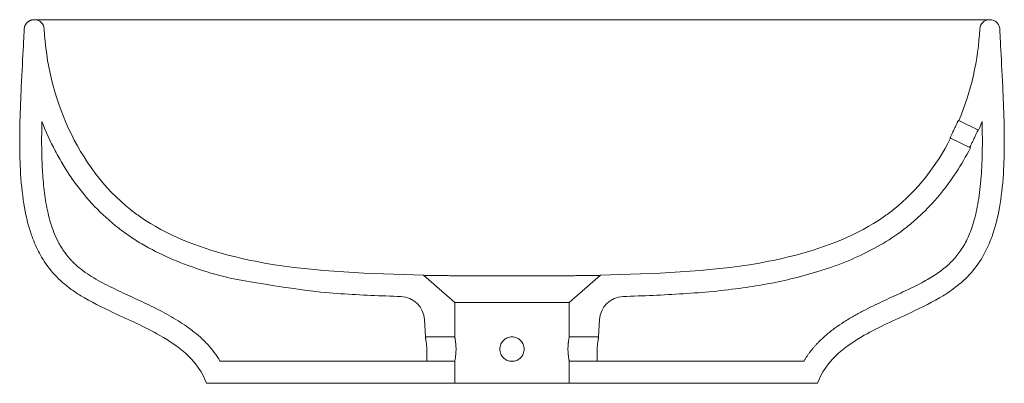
# Model space of a CAD drawing. Header units: millimetres. Extents: x 4339.599 to 4340.003, y 2388.719 to 2388.868.
import ezdxf

# ---------------------------------------------------------------- set-up
doc = ezdxf.new("R2010")
doc.units = ezdxf.units.MM
doc.layers.add('SANINDUSA', color=3, linetype='Continuous')

msp = doc.modelspace()

# ---------------------------------------------------------------- linework, layer by layer
at = {"layer": 'SANINDUSA', "linetype": 'Continuous', "lineweight": 15}
for p, q in [((4339.60482965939, 2388.868001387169), (4339.604829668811, 2388.868001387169)), ((4339.605050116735, 2388.868001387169), (4339.604829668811, 2388.868001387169)), ((4339.997053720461, 2388.868001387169), (4339.996833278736, 2388.868001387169)), ((4339.992374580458, 2388.822709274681), (4339.984264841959, 2388.826637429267)), ((4339.980878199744, 2388.81938876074), (4339.98067807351, 2388.819485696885)), ((4339.980878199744, 2388.81938876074), (4339.988980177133, 2388.815464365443)), ((4339.764663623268, 2388.763243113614), (4339.777441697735, 2388.752135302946)), ((4339.824441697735, 2388.752135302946), (4339.837219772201, 2388.763243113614)), ((4339.824441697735, 2388.752135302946), (4339.777441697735, 2388.752135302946)), ((4339.777441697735, 2388.738001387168), (4339.777441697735, 2388.752135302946)), ((4339.824441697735, 2388.752135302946), (4339.824441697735, 2388.738001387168)), ((4339.765021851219, 2388.745093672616), (4339.765393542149, 2388.738001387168)), ((4339.836489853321, 2388.738001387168), (4339.836861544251, 2388.745093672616)), ((4339.765393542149, 2388.738001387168), (4339.777441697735, 2388.738001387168)), ((4339.824441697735, 2388.738001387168), (4339.836489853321, 2388.738001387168)), ((4339.68125738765, 2388.728001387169), (4339.765917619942, 2388.728001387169)), ((4339.777441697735, 2388.728001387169), (4339.765917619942, 2388.728001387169)), ((4339.777441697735, 2388.719001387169), (4339.777441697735, 2388.728001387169)), ((4339.824441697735, 2388.728001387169), (4339.824441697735, 2388.719001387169)), ((4339.835965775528, 2388.728001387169), (4339.824441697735, 2388.728001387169)), ((4339.835965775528, 2388.728001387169), (4339.920622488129, 2388.728001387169)), ((4339.675597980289, 2388.719001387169), (4339.777441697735, 2388.719001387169)), ((4339.824441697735, 2388.719001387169), (4339.777441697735, 2388.719001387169)), ((4339.824441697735, 2388.719001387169), (4339.926285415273, 2388.719001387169))]:
    msp.add_line(p, q, dxfattribs=at)
for centre, radius, start, end in [((4339.605050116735, 2388.864001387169), 0.003999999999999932, 2.643248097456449, 90), ((4339.996833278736, 2388.864001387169), 0.00400000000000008, 90, 177.3567519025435), ((4339.755035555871, 2388.744570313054), 0.009999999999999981, 3.000000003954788, 87.99013473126), ((4339.846847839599, 2388.744570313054), 0.009999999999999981, 92.00986526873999, 176.9999999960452)]:
    msp.add_arc(centre, radius, start, end, dxfattribs=at)
for points, knots in [([(4339.60083337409, 2388.864173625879), (4339.600837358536, 2388.864242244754), (4339.600845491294, 2388.864382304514), (4339.600872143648, 2388.864595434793), (4339.600911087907, 2388.864815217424), (4339.600964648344, 2388.865040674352), (4339.601033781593, 2388.86527072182), (4339.601119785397, 2388.865504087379), (4339.601223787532, 2388.8657393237), (4339.601346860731, 2388.865974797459), (4339.601489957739, 2388.866208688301), (4339.60165389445, 2388.866438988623), (4339.601839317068, 2388.866663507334), (4339.602046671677, 2388.866879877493), (4339.602276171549, 2388.86708556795), (4339.602527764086, 2388.86727790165), (4339.602801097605, 2388.867454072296), (4339.603095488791, 2388.867611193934), (4339.603409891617, 2388.867746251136), (4339.603742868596, 2388.867856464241), (4339.604092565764, 2388.867938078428), (4339.604456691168, 2388.867991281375), (4339.604704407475, 2388.867997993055), (4339.604829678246, 2388.868001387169)], [0, 0, 0, 0, 0.03374419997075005, 0.06887615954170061, 0.1053958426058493, 0.1433032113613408, 0.1825982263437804, 0.2232808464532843, 0.2653510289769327, 0.3088087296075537, 0.3536539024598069, 0.3998865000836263, 0.4475064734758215, 0.4965137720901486, 0.5469083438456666, 0.5986901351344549, 0.6518590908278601, 0.7064151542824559, 0.7623582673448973, 0.8196883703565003, 0.8784054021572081, 0.9385093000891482, 1, 1, 1, 1]), ([(4339.605050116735, 2388.868001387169), (4339.605050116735, 2388.868001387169), (4339.605185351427, 2388.868001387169), (4339.605704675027, 2388.868001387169), (4339.606088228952, 2388.868001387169), (4339.607077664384, 2388.868001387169), (4339.607683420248, 2388.868001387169), (4339.608744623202, 2388.868001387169), (4339.609123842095, 2388.868001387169), (4339.609729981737, 2388.868001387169), (4339.610042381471, 2388.868001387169), (4339.610422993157, 2388.868001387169), (4339.610589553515, 2388.868001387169), (4339.610701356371, 2388.868001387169), (4339.610755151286, 2388.868001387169), (4339.610816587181, 2388.868001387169)], [0, 0, 0, 0, 0.2500000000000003, 0.2500000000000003, 0.5000000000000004, 0.5000000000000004, 0.7500000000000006, 0.7500000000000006, 0.8750000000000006, 0.8750000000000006, 0.9375000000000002, 0.9687500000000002, 0.9843750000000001, 0.9843750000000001, 1, 1, 1, 1]), ([(4339.610816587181, 2388.868001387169), (4339.61108768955, 2388.868001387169), (4339.611509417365, 2388.868001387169), (4339.612645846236, 2388.868001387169), (4339.613360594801, 2388.868001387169), (4339.615083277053, 2388.868001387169), (4339.616091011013, 2388.868001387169), (4339.617824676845, 2388.868001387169), (4339.618439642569, 2388.868001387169), (4339.619418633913, 2388.868001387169), (4339.61975476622, 2388.868001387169), (4339.6204435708, 2388.868001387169), (4339.620796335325, 2388.868001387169), (4339.622601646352, 2388.868001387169), (4339.624178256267, 2388.868001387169), (4339.627589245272, 2388.868001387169), (4339.629423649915, 2388.868001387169), (4339.633350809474, 2388.868001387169), (4339.635443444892, 2388.868001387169), (4339.638778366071, 2388.868001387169), (4339.639922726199, 2388.868001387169), (4339.642278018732, 2388.868001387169), (4339.643491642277, 2388.868001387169), (4339.647203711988, 2388.868001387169), (4339.64977843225, 2388.868001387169), (4339.655121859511, 2388.868001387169), (4339.657890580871, 2388.868001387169), (4339.663621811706, 2388.868001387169), (4339.666584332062, 2388.868001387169), (4339.6711748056, 2388.868001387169), (4339.672729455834, 2388.868001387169), (4339.675098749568, 2388.868001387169), (4339.675894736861, 2388.868001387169), (4339.677499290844, 2388.868001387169), (4339.678308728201, 2388.868001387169), (4339.682370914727, 2388.868001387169), (4339.685676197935, 2388.868001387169), (4339.692394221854, 2388.868001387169), (4339.695806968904, 2388.868001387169), (4339.702739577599, 2388.868001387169), (4339.706259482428, 2388.868001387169), (4339.713407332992, 2388.868001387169), (4339.717035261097, 2388.868001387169), (4339.72071925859, 2388.868001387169)], [0, 0, 0, 0, 0.06250000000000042, 0.06250000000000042, 0.1250000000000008, 0.1250000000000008, 0.1875000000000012, 0.1875000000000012, 0.2187500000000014, 0.2187500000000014, 0.2343750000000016, 0.2343750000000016, 0.2500000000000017, 0.2500000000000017, 0.3125000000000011, 0.3125000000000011, 0.3750000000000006, 0.3750000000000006, 0.4375000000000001, 0.4375000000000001, 0.4687499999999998, 0.4687499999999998, 0.4999999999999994, 0.4999999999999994, 0.5624999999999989, 0.5624999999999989, 0.6249999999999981, 0.6249999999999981, 0.6874999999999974, 0.6874999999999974, 0.7187499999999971, 0.7187499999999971, 0.734374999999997, 0.734374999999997, 0.749999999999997, 0.749999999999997, 0.8124999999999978, 0.8124999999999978, 0.8749999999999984, 0.8749999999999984, 0.9374999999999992, 0.9374999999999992, 1, 1, 1, 1]), ([(4339.72071925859, 2388.868001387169), (4339.721545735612, 2388.868001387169), (4339.722373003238, 2388.868001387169), (4339.724027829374, 2388.868001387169), (4339.72651108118, 2388.868001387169), (4339.728997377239, 2388.868001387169), (4339.733974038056, 2388.868001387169), (4339.737297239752, 2388.868001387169), (4339.747283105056, 2388.868001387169), (4339.753962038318, 2388.868001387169), (4339.764013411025, 2388.868001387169), (4339.767370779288, 2388.868001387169), (4339.774086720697, 2388.868001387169), (4339.777445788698, 2388.868001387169), (4339.787526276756, 2388.868001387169), (4339.794250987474, 2388.868001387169), (4339.804344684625, 2388.868001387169), (4339.807710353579, 2388.868001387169), (4339.814443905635, 2388.868001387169), (4339.81780919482, 2388.868001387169), (4339.8278877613, 2388.868001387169), (4339.834588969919, 2388.868001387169), (4339.847956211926, 2388.868001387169), (4339.854622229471, 2388.868001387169), (4339.864595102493, 2388.868001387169), (4339.867915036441, 2388.868001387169), (4339.872888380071, 2388.868001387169), (4339.874545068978, 2388.868001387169), (4339.877028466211, 2388.868001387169), (4339.877855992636, 2388.868001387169), (4339.879510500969, 2388.868001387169), (4339.880337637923, 2388.868001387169), (4339.881164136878, 2388.868001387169)], [0, 0, 0, 0, 0.01562500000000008, 0.01562500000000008, 0.03125000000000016, 0.06250000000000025, 0.06250000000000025, 0.1250000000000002, 0.1250000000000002, 0.2500000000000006, 0.2500000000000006, 0.3125000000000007, 0.3125000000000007, 0.3750000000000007, 0.3750000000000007, 0.5000000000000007, 0.5000000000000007, 0.5625000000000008, 0.5625000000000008, 0.6250000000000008, 0.6250000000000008, 0.7500000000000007, 0.7500000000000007, 0.8750000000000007, 0.8750000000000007, 0.9375000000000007, 0.9375000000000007, 0.9687500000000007, 0.9687500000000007, 0.9843750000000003, 0.9843750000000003, 1, 1, 1, 1]), ([(4339.881164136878, 2388.868001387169), (4339.88484842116, 2388.868001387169), (4339.888480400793, 2388.868001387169), (4339.895642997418, 2388.868001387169), (4339.899173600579, 2388.868001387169), (4339.906133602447, 2388.868001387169), (4339.909563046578, 2388.868001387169), (4339.914630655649, 2388.868001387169), (4339.91630707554, 2388.868001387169), (4339.919633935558, 2388.868001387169), (4339.921274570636, 2388.868001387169), (4339.926124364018, 2388.868001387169), (4339.929263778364, 2388.868001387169), (4339.935360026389, 2388.868001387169), (4339.938316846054, 2388.868001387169), (4339.944047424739, 2388.868001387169), (4339.946821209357, 2388.868001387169), (4339.950842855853, 2388.868001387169), (4339.952160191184, 2388.868001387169), (4339.954100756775, 2388.868001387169), (4339.954742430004, 2388.868001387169), (4339.956009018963, 2388.868001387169), (4339.956634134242, 2388.868001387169), (4339.959719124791, 2388.868001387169), (4339.962057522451, 2388.868001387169), (4339.9664829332, 2388.868001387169), (4339.968569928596, 2388.868001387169), (4339.972492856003, 2388.868001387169), (4339.97432868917, 2388.868001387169), (4339.976892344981, 2388.868001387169), (4339.977715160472, 2388.868001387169), (4339.978901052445, 2388.868001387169), (4339.979288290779, 2388.868001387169), (4339.980046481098, 2388.868001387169), (4339.980417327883, 2388.868001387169), (4339.982222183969, 2388.868001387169), (4339.98351540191, 2388.868001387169), (4339.985810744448, 2388.868001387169), (4339.98681285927, 2388.868001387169), (4339.988527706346, 2388.868001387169), (4339.989240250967, 2388.868001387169), (4339.990374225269, 2388.868001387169), (4339.990795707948, 2388.868001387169), (4339.991066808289, 2388.868001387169)], [0, 0, 0, 0, 0.06250000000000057, 0.06250000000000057, 0.1250000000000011, 0.1250000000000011, 0.1875000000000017, 0.1875000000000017, 0.218750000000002, 0.218750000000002, 0.2500000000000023, 0.2500000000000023, 0.3125000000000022, 0.3125000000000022, 0.3750000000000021, 0.3750000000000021, 0.437500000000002, 0.437500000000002, 0.4687500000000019, 0.4687500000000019, 0.4843750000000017, 0.4843750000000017, 0.5000000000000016, 0.5000000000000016, 0.562500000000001, 0.562500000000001, 0.6250000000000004, 0.6250000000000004, 0.6874999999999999, 0.6874999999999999, 0.7187499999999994, 0.7187499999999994, 0.7343749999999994, 0.7343749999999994, 0.7499999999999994, 0.7499999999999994, 0.8124999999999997, 0.8124999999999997, 0.8749999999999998, 0.8749999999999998, 0.9374999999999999, 0.9374999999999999, 1, 1, 1, 1]), ([(4339.991066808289, 2388.868001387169), (4339.991128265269, 2388.868001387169), (4339.991182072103, 2388.868001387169), (4339.991293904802, 2388.868001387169), (4339.991460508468, 2388.868001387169), (4339.991841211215, 2388.868001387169), (4339.992153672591, 2388.868001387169), (4339.992759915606, 2388.868001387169), (4339.99313917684, 2388.868001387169), (4339.994200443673, 2388.868001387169), (4339.994806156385, 2388.868001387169), (4339.996290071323, 2388.868001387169), (4339.996833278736, 2388.868001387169), (4339.996833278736, 2388.868001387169)], [0, 0, 0, 0, 0.01562500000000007, 0.01562500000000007, 0.03125000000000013, 0.06250000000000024, 0.1250000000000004, 0.1250000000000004, 0.2500000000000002, 0.2500000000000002, 0.5000000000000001, 0.5000000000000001, 1, 1, 1, 1]), ([(4339.997053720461, 2388.868001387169), (4339.997562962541, 2388.868001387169), (4339.998072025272, 2388.867902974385), (4339.999017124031, 2388.867523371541), (4339.999452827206, 2388.867242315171), (4340.00018834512, 2388.866537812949), (4340.000487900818, 2388.866114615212), (4340.000907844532, 2388.865186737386), (4340.001028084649, 2388.864682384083), (4340.001050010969, 2388.86417361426)], [0, 0, 0, 0, 0.25, 0.25, 0.5, 0.5, 0.75, 0.75, 1, 1, 1, 1]), ([(4339.675597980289, 2388.719001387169), (4339.67240710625, 2388.727723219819), (4339.660020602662, 2388.737861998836), (4339.638821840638, 2388.747157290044), (4339.626554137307, 2388.753142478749), (4339.616188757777, 2388.76005502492), (4339.609592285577, 2388.766905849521), (4339.605300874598, 2388.775663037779), (4339.601653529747, 2388.785466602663), (4339.599635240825, 2388.796740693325), (4339.599035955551, 2388.811202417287), (4339.598960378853, 2388.816965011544), (4339.598976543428, 2388.821475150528), (4339.599127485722, 2388.829568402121), (4339.599632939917, 2388.842372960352), (4339.600404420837, 2388.855725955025), (4339.600751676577, 2388.862278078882), (4339.60083337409, 2388.864173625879)], [0.02848873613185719, 0.02848873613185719, 0.02848873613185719, 0.02848873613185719, 0.2091648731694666, 0.3341648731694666, 0.4279148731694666, 0.4591648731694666, 0.5841648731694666, 0.6310398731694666, 0.6466648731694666, 0.7716648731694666, 0.8029148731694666, 0.8154050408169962, 0.8341648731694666, 0.8497898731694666, 0.8966648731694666, 0.9591648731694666, 0.9931761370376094, 0.9931761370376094, 0.9931761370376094, 0.9931761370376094]), ([(4339.764663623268, 2388.763243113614), (4339.742826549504, 2388.764037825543), (4339.720958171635, 2388.764472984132), (4339.694440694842, 2388.769182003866), (4339.676700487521, 2388.772998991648), (4339.659277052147, 2388.779737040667), (4339.647156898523, 2388.788095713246), (4339.645743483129, 2388.789140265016), (4339.622624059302, 2388.807518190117), (4339.610306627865, 2388.836876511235), (4339.609045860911, 2388.864185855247)], [0.01785587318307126, 0.01785587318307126, 0.01785587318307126, 0.01785587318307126, 0.3172240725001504, 0.3172240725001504, 0.3870866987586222, 0.5652311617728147, 0.5652311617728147, 0.5893891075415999, 0.5893891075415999, 0.971305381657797, 0.971305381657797, 0.971305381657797, 0.971305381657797]), ([(4340.001050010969, 2388.86417361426), (4340.001131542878, 2388.862281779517), (4340.001478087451, 2388.855740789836), (4340.002248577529, 2388.842407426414), (4340.002754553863, 2388.829610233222), (4340.002906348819, 2388.821517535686), (4340.002923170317, 2388.817006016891), (4340.002848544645, 2388.811240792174), (4340.002251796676, 2388.7967721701), (4340.000236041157, 2388.785491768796), (4339.996591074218, 2388.775682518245), (4339.992301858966, 2388.766920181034), (4339.98570702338, 2388.760065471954), (4339.975342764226, 2388.753149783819), (4339.96307413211, 2388.747162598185), (4339.941869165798, 2388.73786597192), (4339.929477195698, 2388.727725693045), (4339.926285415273, 2388.719001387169)], [0.02851934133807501, 0.02851934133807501, 0.02851934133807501, 0.02851934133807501, 0.0625, 0.125, 0.171875, 0.1875, 0.2062598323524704, 0.21875, 0.25, 0.375, 0.390625, 0.4375, 0.5625, 0.59375, 0.6875, 0.8125, 0.99317800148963, 0.99317800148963, 0.99317800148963, 0.99317800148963]), ([(4339.982352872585, 2388.823119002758), (4339.982465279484, 2388.823358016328), (4339.982575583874, 2388.823593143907), (4339.982792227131, 2388.824055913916), (4339.982899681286, 2388.824285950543), (4339.983104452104, 2388.824724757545), (4339.983201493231, 2388.824932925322), (4339.983385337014, 2388.825326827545), (4339.983472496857, 2388.825513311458), (4339.983629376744, 2388.82584730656), (4339.983700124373, 2388.825997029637), (4339.983826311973, 2388.826260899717), (4339.983880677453, 2388.826372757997), (4339.983969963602, 2388.826551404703), (4339.984005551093, 2388.82661954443), (4339.984056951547, 2388.826709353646), (4339.984072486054, 2388.826730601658), (4339.98407784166, 2388.826728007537)], [0, 0, 0, 0, 0.125, 0.125, 0.25, 0.25, 0.375, 0.375, 0.5, 0.5, 0.625, 0.625, 0.75, 0.75, 0.875, 0.875, 1, 1, 1, 1]), ([(4339.68125738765, 2388.728001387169), (4339.681215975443, 2388.728071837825), (4339.681174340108, 2388.728142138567), (4339.681132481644, 2388.728212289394), (4339.679707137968, 2388.730601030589), (4339.678023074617, 2388.732815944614), (4339.675637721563, 2388.735396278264), (4339.675146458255, 2388.735902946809), (4339.674147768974, 2388.736888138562), (4339.673639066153, 2388.737368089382), (4339.672087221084, 2388.738773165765), (4339.671018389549, 2388.739663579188), (4339.667725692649, 2388.74221834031), (4339.665416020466, 2388.743766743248), (4339.661835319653, 2388.745932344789), (4339.660621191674, 2388.746628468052), (4339.658167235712, 2388.747976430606), (4339.65692908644, 2388.748627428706), (4339.653190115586, 2388.750529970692), (4339.650664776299, 2388.75173107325), (4339.645593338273, 2388.754090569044), (4339.6430467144, 2388.755248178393), (4339.637981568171, 2388.757620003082), (4339.635464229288, 2388.758831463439), (4339.630542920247, 2388.761444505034), (4339.62813985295, 2388.762847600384), (4339.624726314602, 2388.765272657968), (4339.623619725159, 2388.766133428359), (4339.622021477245, 2388.767527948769), (4339.621500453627, 2388.768009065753), (4339.620495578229, 2388.768995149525), (4339.620010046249, 2388.769501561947), (4339.618606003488, 2388.771062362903), (4339.61774043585, 2388.772158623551), (4339.61654833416, 2388.77388704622), (4339.616168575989, 2388.774477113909), (4339.615443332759, 2388.775684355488), (4339.615096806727, 2388.776303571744), (4339.613460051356, 2388.77943732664), (4339.612458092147, 2388.782047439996), (4339.61124802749, 2388.786060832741), (4339.610894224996, 2388.787415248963), (4339.610266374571, 2388.790150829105), (4339.60999187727, 2388.791535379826), (4339.60927189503, 2388.795686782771), (4339.608925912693, 2388.798457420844), (4339.608407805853, 2388.804002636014), (4339.608236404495, 2388.806777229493), (4339.608018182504, 2388.812329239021), (4339.607973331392, 2388.815106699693), (4339.607968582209, 2388.820663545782), (4339.608008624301, 2388.823442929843), (4339.608075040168, 2388.826222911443)], [-0.001835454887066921, -0.001835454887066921, -0.001835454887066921, -0.001835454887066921, 0, 0, 0, 0.06250000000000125, 0.06250000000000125, 0.07812500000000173, 0.07812500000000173, 0.0937500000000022, 0.0937500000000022, 0.1250000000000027, 0.1250000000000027, 0.1875000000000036, 0.1875000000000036, 0.2187500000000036, 0.2187500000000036, 0.2500000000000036, 0.2500000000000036, 0.312500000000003, 0.312500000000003, 0.3750000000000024, 0.3750000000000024, 0.4375000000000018, 0.4375000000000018, 0.5000000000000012, 0.5000000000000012, 0.5312500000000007, 0.5312500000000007, 0.5468750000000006, 0.5468750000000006, 0.5625000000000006, 0.5625000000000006, 0.5937500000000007, 0.5937500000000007, 0.6093750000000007, 0.6093750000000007, 0.6250000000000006, 0.6250000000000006, 0.6875000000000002, 0.6875000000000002, 0.71875, 0.71875, 0.7499999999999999, 0.7499999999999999, 0.8124999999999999, 0.8124999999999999, 0.8749999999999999, 0.8749999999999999, 0.9375, 0.9375, 1, 1, 1, 1]), ([(4339.685362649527, 2388.762054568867), (4339.681097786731, 2388.763094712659), (4339.676893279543, 2388.764276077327), (4339.668631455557, 2388.766983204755), (4339.664574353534, 2388.768509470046), (4339.65664315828, 2388.771990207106), (4339.652768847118, 2388.773944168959), (4339.647129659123, 2388.777278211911), (4339.64527875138, 2388.778456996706), (4339.642551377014, 2388.780339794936), (4339.641648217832, 2388.780988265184), (4339.63987488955, 2388.782314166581), (4339.639003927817, 2388.782992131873), (4339.6347277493, 2388.786457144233), (4339.63155462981, 2388.789466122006), (4339.625648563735, 2388.795904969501), (4339.62291586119, 2388.799335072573), (4339.619758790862, 2388.803870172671), (4339.619139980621, 2388.804790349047), (4339.617935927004, 2388.806643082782), (4339.617349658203, 2388.807577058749), (4339.615636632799, 2388.810401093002), (4339.614555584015, 2388.81231322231), (4339.611486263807, 2388.818133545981), (4339.609670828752, 2388.822125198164), (4339.608075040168, 2388.826222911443)], [0, 0, 0, 0, 0.1249999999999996, 0.1249999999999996, 0.2499999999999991, 0.2499999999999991, 0.3749999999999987, 0.3749999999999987, 0.4374999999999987, 0.4374999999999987, 0.4687499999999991, 0.4687499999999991, 0.4999999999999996, 0.4999999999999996, 0.6249999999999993, 0.6249999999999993, 0.7499999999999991, 0.7499999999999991, 0.7812499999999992, 0.7812499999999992, 0.8124999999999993, 0.8124999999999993, 0.8749999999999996, 0.8749999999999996, 1, 1, 1, 1]), ([(4339.993808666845, 2388.826223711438), (4339.993822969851, 2388.825590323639), (4339.993851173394, 2388.824341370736), (4339.993881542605, 2388.822494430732), (4339.993902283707, 2388.820700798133), (4339.99391264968, 2388.818960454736), (4339.993912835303, 2388.817273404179), (4339.993902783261, 2388.815639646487), (4339.993882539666, 2388.814059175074), (4339.993821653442, 2388.811015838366), (4339.993652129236, 2388.806637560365), (4339.993241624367, 2388.801102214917), (4339.99265710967, 2388.796041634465), (4339.991912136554, 2388.79148734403), (4339.991003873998, 2388.787361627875), (4339.989955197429, 2388.783690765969), (4339.988754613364, 2388.780384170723), (4339.987430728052, 2388.77745334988), (4339.985957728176, 2388.774802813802), (4339.984355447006, 2388.772423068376), (4339.982582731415, 2388.770233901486), (4339.979952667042, 2388.767494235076), (4339.976896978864, 2388.765011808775), (4339.973477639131, 2388.762735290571), (4339.970573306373, 2388.761031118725), (4339.967403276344, 2388.759347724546), (4339.963997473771, 2388.757667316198), (4339.960401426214, 2388.7559760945), (4339.956659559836, 2388.754255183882), (4339.952815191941, 2388.752481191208), (4339.948910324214, 2388.750627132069), (4339.945630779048, 2388.748985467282), (4339.943028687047, 2388.74760462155), (4339.940371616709, 2388.746131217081), (4339.937178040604, 2388.744218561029), (4339.934030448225, 2388.742088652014), (4339.931623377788, 2388.740269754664), (4339.929823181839, 2388.738792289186), (4339.928136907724, 2388.73728371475), (4339.926781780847, 2388.735956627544), (4339.925717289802, 2388.734832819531), (4339.924905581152, 2388.733927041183), (4339.924127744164, 2388.733008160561), (4339.923383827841, 2388.732076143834), (4339.922673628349, 2388.731131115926), (4339.921997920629, 2388.730172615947), (4339.921353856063, 2388.729202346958), (4339.920951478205, 2388.728541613), (4339.920750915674, 2388.728212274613), (4339.92075089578, 2388.728212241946), (4339.920750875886, 2388.728212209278), (4339.920750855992, 2388.728212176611), (4339.920708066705, 2388.728141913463), (4339.920665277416, 2388.728071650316), (4339.920622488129, 2388.728001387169)], [0, 0, 0, 0, 0.0141788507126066, 0.02795872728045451, 0.04133998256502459, 0.05432300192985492, 0.06690820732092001, 0.07909606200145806, 0.0908870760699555, 0.1022818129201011, 0.1472197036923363, 0.1889271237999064, 0.2264736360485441, 0.2611931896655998, 0.292161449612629, 0.3209676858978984, 0.346569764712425, 0.3708234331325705, 0.3928618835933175, 0.4143563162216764, 0.434946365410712, 0.45582591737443, 0.4992617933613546, 0.5226837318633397, 0.5477334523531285, 0.574585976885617, 0.6029974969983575, 0.632719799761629, 0.6635196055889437, 0.6951727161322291, 0.7274751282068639, 0.7602581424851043, 0.7772407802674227, 0.7933982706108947, 0.8282515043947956, 0.8605142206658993, 0.8783978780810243, 0.8957563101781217, 0.912619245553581, 0.9290191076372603, 0.9381883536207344, 0.9472581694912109, 0.9562356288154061, 0.9651280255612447, 0.973942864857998, 0.9826878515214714, 0.9913708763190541, 1, 1, 1, 1.000000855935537, 1.000000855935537, 1.000000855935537, 1.00184184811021, 1.00184184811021, 1.00184184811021, 1.00184184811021]), ([(4339.98067807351, 2388.819485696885), (4339.980672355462, 2388.819488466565), (4339.980678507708, 2388.819514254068), (4339.980713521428, 2388.819610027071), (4339.980742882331, 2388.819681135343), (4339.980823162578, 2388.819865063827), (4339.980873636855, 2388.819976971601), (4339.980994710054, 2388.820240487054), (4339.981065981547, 2388.820393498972), (4339.981222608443, 2388.820727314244), (4339.98130848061, 2388.820909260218), (4339.981495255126, 2388.821304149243), (4339.98159488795, 2388.821514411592), (4339.98180073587, 2388.821949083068), (4339.981908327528, 2388.82217639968), (4339.982129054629, 2388.822643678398), (4339.98224046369, 2388.822879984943), (4339.982352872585, 2388.823119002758)], [0, 0, 0, 0, 0.125, 0.125, 0.25, 0.25, 0.375, 0.375, 0.5, 0.5, 0.625, 0.625, 0.75, 0.75, 0.875, 0.875, 1, 1, 1, 1]), ([(4339.992188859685, 2388.82279923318), (4339.992183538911, 2388.82280181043), (4339.992167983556, 2388.82278057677), (4339.992117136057, 2388.822692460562), (4339.992081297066, 2388.822624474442), (4339.991991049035, 2388.822445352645), (4339.991937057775, 2388.822335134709), (4339.991811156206, 2388.822073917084), (4339.99173859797, 2388.821921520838), (4339.991580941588, 2388.821588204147), (4339.991495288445, 2388.821406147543), (4339.991309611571, 2388.821010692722), (4339.991210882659, 2388.820800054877), (4339.991006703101, 2388.820364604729), (4339.990899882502, 2388.820136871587), (4339.990680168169, 2388.819669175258), (4339.990568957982, 2388.819432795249), (4339.990456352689, 2388.819193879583)], [0, 0, 0, 0, 0.125, 0.125, 0.25, 0.25, 0.375, 0.375, 0.5, 0.5, 0.625, 0.625, 0.75, 0.75, 0.875, 0.875, 1, 1, 1, 1]), ([(4339.980878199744, 2388.81938876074), (4339.975071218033, 2388.808098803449), (4339.967235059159, 2388.797959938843), (4339.956139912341, 2388.789140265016), (4339.954726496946, 2388.788095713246), (4339.942606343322, 2388.779737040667), (4339.925182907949, 2388.772998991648), (4339.907442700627, 2388.769182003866), (4339.880925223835, 2388.764472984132), (4339.859056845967, 2388.764037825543), (4339.837219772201, 2388.763243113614)], [0.2290526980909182, 0.2290526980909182, 0.2290526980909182, 0.2290526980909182, 0.3997721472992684, 0.3997721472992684, 0.4239300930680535, 0.4239300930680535, 0.602074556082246, 0.6719371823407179, 0.6719371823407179, 0.9713053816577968, 0.9713053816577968, 0.9713053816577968, 0.9713053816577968]), ([(4339.990456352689, 2388.819193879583), (4339.990343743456, 2388.818954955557), (4339.990232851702, 2388.8187200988), (4339.990014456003, 2388.818258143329), (4339.989905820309, 2388.818028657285), (4339.989698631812, 2388.817590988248), (4339.989600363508, 2388.817383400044), (4339.989414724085, 2388.81699034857), (4339.989327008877, 2388.816804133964), (4339.989170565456, 2388.816469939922), (4339.989100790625, 2388.816319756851), (4339.988978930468, 2388.816053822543), (4339.988927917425, 2388.815940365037), (4339.988848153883, 2388.815757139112), (4339.98881879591, 2388.815685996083), (4339.988783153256, 2388.81558857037), (4339.988777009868, 2388.815562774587), (4339.988782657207, 2388.815560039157)], [0, 0, 0, 0, 0.125, 0.125, 0.25, 0.25, 0.375, 0.375, 0.5, 0.5, 0.625, 0.625, 0.75, 0.75, 0.875, 0.875, 1, 1, 1, 1]), ([(4339.988980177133, 2388.815464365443), (4339.987206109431, 2388.811998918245), (4339.985267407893, 2388.808652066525), (4339.981047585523, 2388.802205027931), (4339.978766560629, 2388.799104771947), (4339.973830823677, 2388.793173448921), (4339.971176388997, 2388.790342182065), (4339.967590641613, 2388.786995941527), (4339.966859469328, 2388.78633600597), (4339.965382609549, 2388.785047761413), (4339.964635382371, 2388.784417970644), (4339.962367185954, 2388.782571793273), (4339.960819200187, 2388.781399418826), (4339.956075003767, 2388.77804559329), (4339.952779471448, 2388.776025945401), (4339.945963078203, 2388.772353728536), (4339.942442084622, 2388.770701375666), (4339.937015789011, 2388.76845874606), (4339.935189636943, 2388.767753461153), (4339.931515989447, 2388.766422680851), (4339.929666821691, 2388.765796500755), (4339.924086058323, 2388.764023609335), (4339.920321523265, 2388.762981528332), (4339.916520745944, 2388.762054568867)], [0, 0, 0, 0, 0.1249999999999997, 0.1249999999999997, 0.2499999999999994, 0.2499999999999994, 0.3749999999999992, 0.3749999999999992, 0.4062499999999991, 0.4062499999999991, 0.4374999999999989, 0.4374999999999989, 0.4999999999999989, 0.4999999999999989, 0.6249999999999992, 0.6249999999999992, 0.7499999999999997, 0.7499999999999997, 0.8124999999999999, 0.8124999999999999, 0.875, 0.875, 1, 1, 1, 1]), ([(4339.755386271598, 2388.754564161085), (4339.74716491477, 2388.754852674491), (4339.738945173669, 2388.755163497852), (4339.722537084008, 2388.756218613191), (4339.714348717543, 2388.756962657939), (4339.685362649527, 2388.762054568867)], [0, 0, 0, 0, 0.5, 0.5, 1, 1, 1, 1]), ([(4339.837219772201, 2388.763243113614), (4339.837219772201, 2388.763243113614), (4339.836984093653, 2388.76323889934), (4339.836285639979, 2388.763227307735), (4339.835994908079, 2388.763222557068), (4339.835293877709, 2388.763211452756), (4339.834888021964, 2388.763205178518), (4339.833516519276, 2388.76318475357), (4339.832395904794, 2388.763168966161), (4339.83040309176, 2388.76314400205), (4339.829683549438, 2388.763135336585), (4339.828170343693, 2388.763119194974), (4339.827373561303, 2388.763111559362), (4339.825701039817, 2388.763097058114), (4339.824825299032, 2388.763090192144), (4339.823451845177, 2388.763080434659), (4339.822984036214, 2388.763077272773), (4339.822028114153, 2388.763071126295), (4339.821538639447, 2388.763068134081), (4339.819057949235, 2388.763053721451), (4339.816975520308, 2388.763043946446), (4339.813709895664, 2388.763031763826), (4339.812597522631, 2388.763028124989), (4339.810892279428, 2388.763023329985), (4339.810316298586, 2388.763021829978), (4339.809160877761, 2388.763019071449), (4339.808581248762, 2388.763017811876), (4339.805673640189, 2388.763012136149), (4339.803317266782, 2388.763009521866), (4339.798544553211, 2388.763009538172), (4339.796191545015, 2388.76301216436), (4339.793291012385, 2388.763017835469), (4339.792712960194, 2388.763019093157), (4339.791561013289, 2388.763021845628), (4339.790986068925, 2388.763023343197), (4339.789274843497, 2388.763028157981), (4339.788160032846, 2388.763031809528), (4339.784891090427, 2388.76304401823), (4339.782811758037, 2388.763053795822), (4339.780340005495, 2388.763068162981), (4339.779850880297, 2388.763071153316), (4339.778891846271, 2388.763077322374), (4339.778422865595, 2388.763080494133), (4339.777046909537, 2388.763090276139), (4339.77617084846, 2388.763097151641), (4339.774499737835, 2388.763111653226), (4339.773704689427, 2388.763119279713), (4339.772573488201, 2388.763131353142), (4339.772206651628, 2388.76313550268), (4339.771493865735, 2388.763143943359), (4339.77114705, 2388.76314817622), (4339.769480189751, 2388.763169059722), (4339.768360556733, 2388.763184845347), (4339.766993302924, 2388.763205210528), (4339.76658996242, 2388.763211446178), (4339.766065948, 2388.763219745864), (4339.765904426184, 2388.763222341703), (4339.765611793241, 2388.763227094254), (4339.765480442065, 2388.763229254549), (4339.764897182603, 2388.763238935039), (4339.764663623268, 2388.763243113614), (4339.764663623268, 2388.763243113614)], [0, 0, 0, 0, 0.06249999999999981, 0.06249999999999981, 0.09374999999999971, 0.09374999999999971, 0.1249999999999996, 0.1249999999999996, 0.1874999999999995, 0.1874999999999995, 0.2187499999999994, 0.2187499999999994, 0.2499999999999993, 0.2499999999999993, 0.2812499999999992, 0.2812499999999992, 0.2968749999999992, 0.2968749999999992, 0.3124999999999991, 0.3124999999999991, 0.3749999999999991, 0.3749999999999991, 0.4062499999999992, 0.4062499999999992, 0.4218749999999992, 0.4218749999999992, 0.4374999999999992, 0.4374999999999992, 0.4999999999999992, 0.4999999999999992, 0.5624999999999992, 0.5624999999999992, 0.5781249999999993, 0.5781249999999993, 0.5937499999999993, 0.5937499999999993, 0.6249999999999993, 0.6249999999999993, 0.6874999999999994, 0.6874999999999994, 0.7031249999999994, 0.7031249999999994, 0.7187499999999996, 0.7187499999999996, 0.7499999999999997, 0.7499999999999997, 0.7812499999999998, 0.7812499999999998, 0.7968749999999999, 0.7968749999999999, 0.8124999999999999, 0.8124999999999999, 0.8749999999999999, 0.8749999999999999, 0.90625, 0.90625, 0.9218749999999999, 0.9218749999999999, 0.9374999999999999, 0.9374999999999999, 1, 1, 1, 1]), ([(4339.916520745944, 2388.762054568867), (4339.909839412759, 2388.760411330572), (4339.902777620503, 2388.759108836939), (4339.895693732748, 2388.758111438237), (4339.887534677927, 2388.756962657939), (4339.879346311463, 2388.756218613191), (4339.862938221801, 2388.755163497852), (4339.854718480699, 2388.754852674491), (4339.846497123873, 2388.754564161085)], [-0.4341120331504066, -0.4341120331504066, -0.4341120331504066, -0.4341120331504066, 0, 0, 0, 0.5, 0.5, 1, 1, 1, 1]), ([(4339.765917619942, 2388.728001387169), (4339.765917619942, 2388.728001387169), (4339.765920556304, 2388.728033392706), (4339.765931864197, 2388.728162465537), (4339.765940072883, 2388.728257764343), (4339.765959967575, 2388.728508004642), (4339.765971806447, 2388.728665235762), (4339.765995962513, 2388.729029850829), (4339.766008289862, 2388.729236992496), (4339.766030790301, 2388.729701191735), (4339.766040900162, 2388.729958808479), (4339.766055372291, 2388.73050227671), (4339.76605988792, 2388.730790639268), (4339.766060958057, 2388.73140194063), (4339.76605745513, 2388.731716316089), (4339.766045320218, 2388.732196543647), (4339.766040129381, 2388.732358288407), (4339.766027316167, 2388.732685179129), (4339.766019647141, 2388.732851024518), (4339.765993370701, 2388.7333436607), (4339.765971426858, 2388.733668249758), (4339.76591936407, 2388.734309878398), (4339.765889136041, 2388.734626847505), (4339.765824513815, 2388.735226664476), (4339.765789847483, 2388.735513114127), (4339.765717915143, 2388.736058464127), (4339.765681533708, 2388.736310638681), (4339.765611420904, 2388.736769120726), (4339.765577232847, 2388.73697826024), (4339.765515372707, 2388.737342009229), (4339.76548799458, 2388.737495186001), (4339.765442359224, 2388.737745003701), (4339.765424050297, 2388.737841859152), (4339.765399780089, 2388.737969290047), (4339.765393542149, 2388.738001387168), (4339.765393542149, 2388.738001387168)], [0, 0, 0, 0, 0.06249999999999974, 0.06249999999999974, 0.1249999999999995, 0.1249999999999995, 0.1874999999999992, 0.1874999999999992, 0.2499999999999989, 0.2499999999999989, 0.3124999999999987, 0.3124999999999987, 0.3749999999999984, 0.3749999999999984, 0.4374999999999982, 0.4374999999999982, 0.4687500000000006, 0.4687500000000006, 0.5000000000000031, 0.5000000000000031, 0.5625000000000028, 0.5625000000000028, 0.6250000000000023, 0.6250000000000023, 0.687500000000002, 0.687500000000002, 0.7500000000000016, 0.7500000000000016, 0.8125000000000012, 0.8125000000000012, 0.8750000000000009, 0.8750000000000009, 0.9375000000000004, 0.9375000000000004, 1, 1, 1, 1]), ([(4339.777441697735, 2388.738001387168), (4339.777441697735, 2388.738001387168), (4339.777448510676, 2388.737969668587), (4339.777475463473, 2388.737840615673), (4339.777495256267, 2388.737744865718), (4339.777532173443, 2388.737557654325), (4339.777545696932, 2388.737487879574), (4339.7775748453, 2388.737333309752), (4339.777590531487, 2388.737248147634), (4339.777639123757, 2388.736975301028), (4339.777673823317, 2388.736769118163), (4339.777743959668, 2388.736308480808), (4339.777779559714, 2388.736052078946), (4339.777844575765, 2388.73551119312), (4339.777874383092, 2388.735224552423), (4339.777924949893, 2388.734617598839), (4339.777945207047, 2388.734301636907), (4339.777972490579, 2388.733662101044), (4339.777979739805, 2388.733333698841), (4339.777979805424, 2388.732673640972), (4339.777972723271, 2388.732348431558), (4339.777945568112, 2388.731707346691), (4339.777925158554, 2388.731388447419), (4339.777874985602, 2388.730784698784), (4339.777845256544, 2388.730497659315), (4339.777796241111, 2388.73008926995), (4339.777779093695, 2388.729956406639), (4339.777744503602, 2388.729703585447), (4339.777726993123, 2388.729582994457), (4339.777674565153, 2388.729238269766), (4339.77763964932, 2388.729030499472), (4339.777574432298, 2388.728664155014), (4339.777545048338, 2388.728510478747), (4339.777495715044, 2388.728260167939), (4339.777475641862, 2388.728163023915), (4339.777448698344, 2388.72803399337), (4339.777441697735, 2388.728001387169), (4339.777441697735, 2388.728001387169)], [0, 0, 0, 0, 0.06249999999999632, 0.06249999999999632, 0.1249999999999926, 0.1249999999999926, 0.1562499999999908, 0.1562499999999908, 0.187499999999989, 0.187499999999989, 0.2499999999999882, 0.2499999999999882, 0.3124999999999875, 0.3124999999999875, 0.3749999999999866, 0.3749999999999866, 0.4374999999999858, 0.4374999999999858, 0.4999999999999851, 0.4999999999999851, 0.5624999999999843, 0.5624999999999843, 0.6249999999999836, 0.6249999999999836, 0.6874999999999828, 0.6874999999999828, 0.7187499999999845, 0.7187499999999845, 0.7499999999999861, 0.7499999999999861, 0.8124999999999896, 0.8124999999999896, 0.874999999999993, 0.874999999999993, 0.9374999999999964, 0.9374999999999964, 1, 1, 1, 1]), ([(4339.800941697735, 2388.728001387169), (4339.800610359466, 2388.728001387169), (4339.800284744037, 2388.728033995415), (4339.799644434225, 2388.728161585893), (4339.799326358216, 2388.728258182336), (4339.798721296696, 2388.72850949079), (4339.798434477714, 2388.728663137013), (4339.797891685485, 2388.729025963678), (4339.797635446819, 2388.729236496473), (4339.797175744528, 2388.729696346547), (4339.796969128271, 2388.729947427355), (4339.796603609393, 2388.730493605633), (4339.796448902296, 2388.730783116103), (4339.79626165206, 2388.731234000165), (4339.796206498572, 2388.731387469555), (4339.796111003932, 2388.731700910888), (4339.796070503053, 2388.731861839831), (4339.795973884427, 2388.732346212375), (4339.795941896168, 2388.732671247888), (4339.795941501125, 2388.733325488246), (4339.795974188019, 2388.733657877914), (4339.796102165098, 2388.734299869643), (4339.796196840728, 2388.734612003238), (4339.796385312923, 2388.735066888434), (4339.796456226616, 2388.735216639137), (4339.796610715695, 2388.735505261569), (4339.79669457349, 2388.735644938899), (4339.796965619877, 2388.736050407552), (4339.797173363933, 2388.736304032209), (4339.797637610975, 2388.73676845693), (4339.797889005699, 2388.736974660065), (4339.798429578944, 2388.73733671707), (4339.798722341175, 2388.737493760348), (4339.799326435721, 2388.737744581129), (4339.799638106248, 2388.737839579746), (4339.800280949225, 2388.737968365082), (4339.800612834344, 2388.738001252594), (4339.801266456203, 2388.738001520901), (4339.801591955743, 2388.737969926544), (4339.802240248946, 2388.737841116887), (4339.802554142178, 2388.737745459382), (4339.803005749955, 2388.737558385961), (4339.803153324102, 2388.737488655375), (4339.803442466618, 2388.737334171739), (4339.803584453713, 2388.737249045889), (4339.803992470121, 2388.736976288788), (4339.804243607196, 2388.736770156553), (4339.804704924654, 2388.736309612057), (4339.804915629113, 2388.736053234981), (4339.805277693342, 2388.735512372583), (4339.805431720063, 2388.73522573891), (4339.805684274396, 2388.734618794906), (4339.805780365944, 2388.734302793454), (4339.805908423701, 2388.733663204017), (4339.805941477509, 2388.733334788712), (4339.805941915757, 2388.732674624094), (4339.805909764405, 2388.732349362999), (4339.805782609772, 2388.731708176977), (4339.805685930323, 2388.731389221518), (4339.805435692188, 2388.730785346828), (4339.805282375, 2388.730498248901), (4339.805009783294, 2388.730089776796), (4339.804911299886, 2388.729956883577), (4339.804703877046, 2388.729704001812), (4339.804594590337, 2388.72958338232), (4339.804250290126, 2388.729238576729), (4339.803998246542, 2388.729030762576), (4339.803451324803, 2388.728664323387), (4339.803164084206, 2388.728510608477), (4339.802562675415, 2388.728260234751), (4339.802245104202, 2388.728163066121), (4339.801599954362, 2388.728034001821), (4339.801273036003, 2388.728001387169), (4339.800941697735, 2388.728001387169)], [0, 0, 0, 0, 0.03124999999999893, 0.03124999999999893, 0.06249999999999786, 0.06249999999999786, 0.09374999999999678, 0.09374999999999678, 0.1249999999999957, 0.1249999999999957, 0.1562499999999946, 0.1562499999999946, 0.1874999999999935, 0.1874999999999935, 0.203124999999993, 0.203124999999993, 0.2187499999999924, 0.2187499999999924, 0.2499999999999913, 0.2499999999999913, 0.2812499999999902, 0.2812499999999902, 0.3124999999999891, 0.3124999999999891, 0.3281249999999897, 0.3281249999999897, 0.3437499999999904, 0.3437499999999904, 0.3749999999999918, 0.3749999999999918, 0.4062499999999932, 0.4062499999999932, 0.4374999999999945, 0.4374999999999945, 0.4687499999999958, 0.4687499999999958, 0.4999999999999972, 0.4999999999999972, 0.5312499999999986, 0.5312499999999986, 0.5625, 0.5625, 0.5781250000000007, 0.5781250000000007, 0.5937500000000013, 0.5937500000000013, 0.6250000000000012, 0.6250000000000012, 0.6562500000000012, 0.6562500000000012, 0.6875000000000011, 0.6875000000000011, 0.7187500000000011, 0.7187500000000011, 0.750000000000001, 0.750000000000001, 0.7812500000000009, 0.7812500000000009, 0.8125000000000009, 0.8125000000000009, 0.8437500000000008, 0.8437500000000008, 0.8593750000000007, 0.8593750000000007, 0.8750000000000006, 0.8750000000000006, 0.9062500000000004, 0.9062500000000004, 0.9375000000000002, 0.9375000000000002, 0.9687500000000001, 0.9687500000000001, 1, 1, 1, 1]), ([(4339.824441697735, 2388.728001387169), (4339.824441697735, 2388.728001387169), (4339.824434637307, 2388.728034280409), (4339.824407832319, 2388.728162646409), (4339.824388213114, 2388.728257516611), (4339.824350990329, 2388.72844630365), (4339.824337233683, 2388.728517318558), (4339.824308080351, 2388.728671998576), (4339.824292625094, 2388.728755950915), (4339.824244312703, 2388.729027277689), (4339.824209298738, 2388.729235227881), (4339.824138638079, 2388.729699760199), (4339.824103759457, 2388.729951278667), (4339.824038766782, 2388.730492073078), (4339.824008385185, 2388.730784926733), (4339.823958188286, 2388.731389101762), (4339.823938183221, 2388.731700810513), (4339.823910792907, 2388.732343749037), (4339.823903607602, 2388.732675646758), (4339.82390363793, 2388.733329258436), (4339.823910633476, 2388.733654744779), (4339.823938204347, 2388.734302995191), (4339.823958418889, 2388.734616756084), (4339.823995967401, 2388.735068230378), (4339.824009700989, 2388.735215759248), (4339.824039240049, 2388.735504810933), (4339.82405510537, 2388.735646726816), (4339.824104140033, 2388.736054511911), (4339.82413901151, 2388.736305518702), (4339.824209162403, 2388.736766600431), (4339.824244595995, 2388.73697715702), (4339.824309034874, 2388.737338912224), (4339.824338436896, 2388.737492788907), (4339.824388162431, 2388.737745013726), (4339.824407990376, 2388.737840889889), (4339.824434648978, 2388.737968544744), (4339.824441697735, 2388.738001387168), (4339.824441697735, 2388.738001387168)], [0, 0, 0, 0, 0.06250000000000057, 0.06250000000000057, 0.1250000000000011, 0.1250000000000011, 0.1562500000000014, 0.1562500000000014, 0.1875000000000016, 0.1875000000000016, 0.250000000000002, 0.250000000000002, 0.3125000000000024, 0.3125000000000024, 0.3750000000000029, 0.3750000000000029, 0.4375000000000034, 0.4375000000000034, 0.5000000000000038, 0.5000000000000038, 0.5625000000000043, 0.5625000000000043, 0.6250000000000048, 0.6250000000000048, 0.6562500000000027, 0.6562500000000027, 0.6875000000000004, 0.6875000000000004, 0.7500000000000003, 0.7500000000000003, 0.8125000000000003, 0.8125000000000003, 0.8750000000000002, 0.8750000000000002, 0.9375000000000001, 0.9375000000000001, 1, 1, 1, 1]), ([(4339.836489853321, 2388.738001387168), (4339.836489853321, 2388.738001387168), (4339.836488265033, 2388.737993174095), (4339.836482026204, 2388.737960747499), (4339.83647738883, 2388.737936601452), (4339.836459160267, 2388.737840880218), (4339.836441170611, 2388.737745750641), (4339.83639504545, 2388.737493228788), (4339.836367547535, 2388.737339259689), (4339.836306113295, 2388.736977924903), (4339.836271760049, 2388.73676781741), (4339.836201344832, 2388.73630715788), (4339.836165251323, 2388.736056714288), (4339.836093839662, 2388.73551533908), (4339.836058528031, 2388.735223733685), (4339.835993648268, 2388.734620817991), (4339.835963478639, 2388.734303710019), (4339.83591158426, 2388.733662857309), (4339.835889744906, 2388.733339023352), (4339.835854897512, 2388.732684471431), (4339.835842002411, 2388.732353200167), (4339.835825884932, 2388.731712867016), (4339.835822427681, 2388.731400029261), (4339.835823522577, 2388.730789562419), (4339.835828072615, 2388.730499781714), (4339.835838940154, 2388.730092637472), (4339.835843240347, 2388.729961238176), (4339.835852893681, 2388.729707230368), (4339.835858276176, 2388.729584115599), (4339.835875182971, 2388.729235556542), (4339.83588751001, 2388.729028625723), (4339.835911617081, 2388.728664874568), (4339.835923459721, 2388.728507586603), (4339.835943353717, 2388.728257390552), (4339.835951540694, 2388.728162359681), (4339.835962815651, 2388.728033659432), (4339.835965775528, 2388.728001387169), (4339.835965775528, 2388.728001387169)], [0, 0, 0, 0, 0.03125000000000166, 0.03125000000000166, 0.06250000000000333, 0.06250000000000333, 0.1250000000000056, 0.1250000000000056, 0.1875000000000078, 0.1875000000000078, 0.2500000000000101, 0.2500000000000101, 0.3125000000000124, 0.3125000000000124, 0.3750000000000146, 0.3750000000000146, 0.4375000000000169, 0.4375000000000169, 0.5000000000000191, 0.5000000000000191, 0.5625000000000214, 0.5625000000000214, 0.6250000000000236, 0.6250000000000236, 0.6875000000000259, 0.6875000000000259, 0.7187500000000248, 0.7187500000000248, 0.7500000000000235, 0.7500000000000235, 0.8125000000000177, 0.8125000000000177, 0.8750000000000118, 0.8750000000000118, 0.9375000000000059, 0.9375000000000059, 1, 1, 1, 1])]:
    msp.add_open_spline(points, degree=3, knots=knots, dxfattribs=at)
for points in [[(4339.992837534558, 2388.864185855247), (4339.99225861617, 2388.851645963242), (4339.989348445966, 2388.83867405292), (4339.984264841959, 2388.826637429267)], [(4339.984264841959, 2388.826637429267), (4339.984264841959, 2388.826637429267), (4339.984199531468, 2388.826669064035), (4339.98407784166, 2388.826728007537)], [(4339.993808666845, 2388.82622371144), (4339.993350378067, 2388.825046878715), (4339.992872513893, 2388.823875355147), (4339.992374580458, 2388.822709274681)]]:
    msp.add_open_spline(points, degree=3, dxfattribs=at)

doc.saveas('drawing.dxf')
